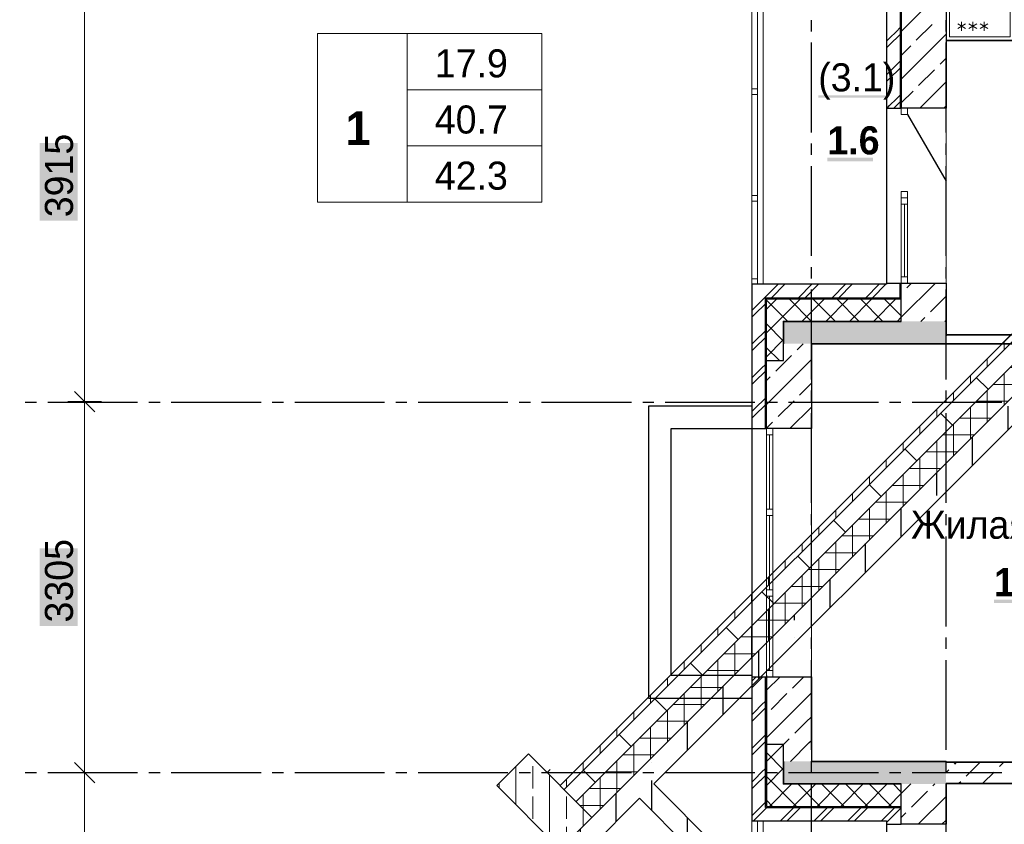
# Model space of a CAD drawing. Header units: millimetres. Extents: x 259029 to 2494469, y -731578 to -57567.
# Tile 155 of 252: x 454113 to 462884, y -585107 to -577940. Entities that reach past the tile are written whole.
import ezdxf
from ezdxf import colors
from ezdxf.entities.mleader import LeaderData, LeaderLine
from ezdxf.math import Vec2, Vec3

# ---------------------------------------------------------------- set-up
doc = ezdxf.new("R2010")
doc.units = ezdxf.units.MM
for name, color, linetype in [('PDF _Геометрия', 7, 'Continuous'), ('PDF _Сплошная заливка', 7, 'Continuous'), ('PDF _Текст', 7, 'Continuous')]:
    doc.layers.add(name, color=color, linetype=linetype)
for name, color, linetype, lineweight in [('Standard', 7, 'Continuous', 25), ('Общий01', 7, 'Continuous', 13), ('РАЗРЕЗЫ', 10, 'Continuous', 60), ('Символы 0.20', 1, 'Continuous', 20), ('Стена', 7, 'Continuous', 50), ('Стена_ бетон несущ.', 253, 'Continuous', 70)]:
    doc.layers.add(name, color=color, linetype=linetype, lineweight=lineweight)
doc.styles.add('PDF Century Gothic', font='GOTHIC.TTF')
doc.styles.add('PDF Century Gothic Bold', font='GOTHICB.TTF')
doc.styles.add('ГОСТ', font='GOST_Common.ttf')

# ---------------------------------------------------------------- blocks, each defined once
blk = doc.blocks.new('ааапп')
at = {"layer": 'Standard', "linetype": 'Continuous', "lineweight": 13}
h = blk.add_hatch(dxfattribs=at)
h.set_pattern_fill('____', scale=225, style=0, pattern_type=2)
h.set_pattern_definition([(0, (605163.32, -619874.9), (225, 225), [225, -225]), (90, (605163.32, -619874.9), (-225, 225), [225, -225])])
h.paths.add_polyline_path([(609330, -563089), (609330, -563239), (616730, -563239), (616730, -563089)], flags=0)
at = {"layer": 'Стена_ бетон несущ.', "linetype": 'Continuous', "lineweight": 13}
h = blk.add_hatch(dxfattribs=at)
h.set_pattern_fill('__________7', color=9, scale=100, style=0, pattern_type=2)
h.set_pattern_definition([(45, (604713.32, -620324.9), (-212.132, 212.132), []), (45, (604607.25, -620218.84), (-212.132, 212.132), [200, -70])])
h.paths.add_polyline_path([(608930, -562639), (608930, -563439), (609330, -563439), (609330, -562639)], flags=0)
h = blk.add_hatch(dxfattribs=at)
h.set_pattern_fill('__________5', scale=100, style=0, pattern_type=2)
h.set_pattern_definition([(45, (604713.32, -620324.9), (-212.132, 212.132), []), (45, (604607.25, -620218.84), (-212.132, 212.132), [])])
h.paths.add_polyline_path([(609330, -563039), (609330, -563089), (616730, -563089), (616730, -563039)], flags=0)
h = blk.add_hatch(dxfattribs=at)
h.set_pattern_fill('__________6', scale=100, style=0, pattern_type=2)
h.set_pattern_definition([(45, (604713.32, -620324.9), (-106.066, 106.066), []), (135, (604713.32, -620324.9), (-106.066, -106.066), [])])
h.paths.add_polyline_path([(609330, -563239), (609330, -563439), (616730, -563439), (616730, -563239)], flags=0)
at = {"layer": 'Стена_ бетон несущ.', "linetype": 'Continuous', "lineweight": 25}
h = blk.add_hatch(dxfattribs=at)
h.set_pattern_fill('ANSI35', scale=100, style=0)
h.set_pattern_definition([(45, (239745.95, -150451.4), (-449.0128, 449.0128), []), (45, (240194.96, -150451.4), (-449.0128, 449.0128), [793.75, -158.75, 0, -158.75])])
h.paths.add_polyline_path([(609930, -568039), (609930, -563619), (617130, -563619), (617130, -563439), (608930, -563439), (608930, -563619), (609750, -563619), (609750, -568039)])
at = {"layer": 'Standard', "color": 7, "linetype": 'Continuous', "lineweight": 25}
for p, q in [((609750, -568039), (609750, -563619)), ((609930, -568219), (609930, -563619))]:
    blk.add_line(p, q, dxfattribs=at)
at = {"layer": 'Общий01', "color": 7, "linetype": 'Continuous', "lineweight": 25}
for p, q in [((609330, -563039), (616730, -563039)), ((609330, -563089), (616730, -563089)), ((609330, -563239), (616730, -563239))]:
    blk.add_line(p, q, dxfattribs=at)
at = {"layer": 'Стена', "color": 7, "linetype": 'Continuous', "lineweight": 13}
blk.add_line((609367, -562874.5), (609330, -562874.5), dxfattribs=at)
at = {"layer": 'Стена', "color": 7, "linetype": 'Continuous', "lineweight": 25}
for p, q in [((617130, -563439), (608930, -563439)), ((609750, -563619), (608930, -563619)), ((617130, -563619), (609930, -563619))]:
    blk.add_line(p, q, dxfattribs=at)
at = {"layer": 'Стена_ бетон несущ.', "color": 9, "linetype": 'Continuous', "lineweight": 25}
for p, q in [((608930, -562639), (608930, -563439)), ((608930, -562639), (609330, -562639)), ((609330, -563439), (609330, -562639))]:
    blk.add_line(p, q, dxfattribs=at)
blk = doc.blocks.new('_None')

msp = doc.modelspace()

# ---------------------------------------------------------------- linework, layer by layer
at = {"layer": 'PDF _Геометрия', "lineweight": 13}
for points in [[(454690.9, -581342.4), (454690.9, -577427.6), (454690.9, -573502.7), (454540.9, -573502.7)], [(460635.7, -580297.5), (460635.7, -574557.5)], [(460685.7, -577487.5), (460685.7, -580297.5)], [(460735.7, -577487.5), (460735.7, -580297.5)], [(462504, -577958.4), (462504, -578038.4)], [(462604, -577958.4), (462604, -578038.4)], [(462704, -577958.4), (462704, -578038.4)], [(462469.3, -577978.4), (462538.6, -578018.4)], [(462469.3, -578018.4), (462538.6, -577978.4)], [(462569.3, -577978.4), (462638.6, -578018.4)], [(462569.3, -578018.4), (462638.6, -577978.4)], [(462669.3, -577978.4), (462738.6, -578018.4)], [(462669.3, -578018.4), (462738.6, -577978.4)], [(457565, -578064.4), (456765, -578064.4), (456765, -579564.4), (457565, -579564.4), (457565, -578064.4)], [(465055.7, -578127.5), (462365.7, -578127.5)], [(460635.7, -578557.5), (460685.7, -578557.5)], [(460635.7, -578607.5), (460685.7, -578607.5)], [(462365.8, -580287.6), (462365.8, -579527.6), (462365.8, -578727.6)], [(460635.7, -579507.5), (460685.7, -579507.5)], [(460635.7, -579557.5), (460685.7, -579557.5)], [(461965.8, -579583.6), (461965.8, -580231.6)], [(461993.8, -579583.6), (461993.8, -580231.6)], [(462021.8, -579583.6), (462021.8, -580231.6)], [(460765.7, -580730.9), (461069.2, -580427.5)], [(460765.7, -580518.8), (460857.1, -580427.5)], [(460954.8, -580627.5), (460765.7, -580438.4)], [(461167, -580627.5), (460967, -580427.5)], [(461081.3, -580627.5), (461281.3, -580427.5)], [(461379.1, -580627.5), (461179.1, -580427.5)], [(461293.5, -580627.5), (461493.5, -580427.5)], [(461591.2, -580627.5), (461391.2, -580427.5)], [(461505.6, -580627.5), (461705.6, -580427.5)], [(461803.4, -580627.5), (461603.4, -580427.5)], [(461717.7, -580627.5), (461917.7, -580427.5)], [(461965.7, -580577.7), (461815.5, -580427.5)], [(461929.9, -580627.5), (461965.7, -580591.6)], [(460915.7, -580800.5), (460765.7, -580650.5)], [(460765.7, -580943.1), (460915.7, -580793.1)], [(460880.6, -580977.5), (460765.7, -580862.7)], [(454840.9, -581342.4), (454690.9, -581342.4), (454540.9, -581342.4)], [(454690.9, -584647.6), (454690.9, -581342.4)], [(460765.8, -583736.6), (460765.8, -581638.6)], [(460793.8, -582300.6), (460793.8, -581638.6)], [(460821.8, -583736.6), (460821.8, -581638.6)], [(461165.8, -583792.6), (461165.8, -581582.6)], [(460793.8, -583018.6), (460793.8, -582356.6)], [(460793.8, -583736.6), (460793.8, -583074.6)], [(460765.7, -584549.3), (460915.7, -584399.3)], [(460915.7, -584406.8), (460906.5, -584397.5)], [(460915.7, -584618.9), (460765.7, -584468.9)], [(460765.7, -584761.5), (460915.7, -584611.5)], [(454840.9, -584647.6), (454690.9, -584647.6), (454540.9, -584647.6)], [(454690.9, -591247.6), (454690.9, -587947.6), (454690.9, -584647.6)], [(461032.2, -584947.5), (460765.7, -584681)], [(460791.8, -584947.5), (460991.8, -584747.5)], [(461004, -584947.5), (461204, -584747.5)], [(461244.3, -584947.5), (461044.3, -584747.5)], [(461216.1, -584947.5), (461416.1, -584747.5)], [(461456.5, -584947.5), (461256.5, -584747.5)], [(461428.2, -584947.5), (461628.2, -584747.5)], [(461668.6, -584947.5), (461468.6, -584747.5)], [(461640.4, -584947.5), (461840.4, -584747.5)], [(461880.7, -584947.5), (461680.7, -584747.5)], [(461965.7, -584820.4), (461892.8, -584747.5)], [(460820.1, -584947.5), (460765.7, -584893.2)], [(461852.5, -584947.5), (461965.7, -584834.2)], [(460685.7, -587887.5), (460685.7, -585077.5)], [(460735.7, -587887.5), (460735.7, -585077.5)]]:
    msp.add_lwpolyline(points, dxfattribs=at)
at = {"layer": 'PDF _Геометрия', "lineweight": 25}
for points in [[(461835.7, -574557.5), (461835.7, -577367.5), (460635.7, -577367.5), (460635.7, -577487.5), (461835.7, -577487.5), (461835.7, -580297.5), (460635.7, -580297.5), (460635.7, -585077.5), (461835.7, -585077.5), (461835.7, -587887.5)], [(461955.7, -576127.5), (461955.7, -578727.5)], [(461965.7, -576127.5), (461965.7, -578727.5)], [(461165.7, -578044.4), (461165.7, -577944.4)], [(462365.7, -578044.4), (462365.7, -577944.4)], [(461862.7, -578104.4), (461922.7, -578044.4)], [(461922.7, -578044.4), (461955.7, -578011.3)], [(461835.7, -578131.3), (461862.7, -578104.4)], [(461862.7, -578164.4), (461955.7, -578071.3)], [(461165.7, -578944.4), (461165.7, -578144.4)], [(461835.7, -578191.3), (461862.7, -578164.4)], [(462365.7, -578944.4), (462365.7, -578144.4)], [(461862.7, -578404.4), (461955.7, -578311.3)], [(461862.7, -578464.4), (461955.7, -578371.3)], [(461835.7, -578431.3), (461862.7, -578404.4)], [(461835.7, -578491.3), (461862.7, -578464.4)], [(461862.7, -578704.4), (461922.7, -578644.4)], [(461922.7, -578644.4), (461955.7, -578611.3)], [(461835.7, -578727.5), (461965.7, -578727.5)], [(461839.6, -578727.5), (461862.7, -578704.4)], [(461899.5, -578727.5), (461955.7, -578671.3)], [(462021.7, -578783.5), (462365.7, -579379.3)], [(461165.7, -579144.4), (461165.7, -579044.4)], [(462365.7, -579144.4), (462365.7, -579044.4)], [(461165.7, -580044.4), (461165.7, -579244.4)], [(462365.7, -580044.4), (462365.7, -579244.4)], [(461165.7, -580244.4), (461165.7, -580144.4)], [(462365.7, -580244.4), (462365.7, -580144.4)], [(460635.7, -580531.3), (460662.7, -580504.4), (460722.7, -580444.4), (460869.6, -580297.5)], [(460755.7, -580417.5), (461955.7, -580417.5), (461955.7, -580287.5)], [(460809.6, -580417.5), (460929.6, -580297.5)], [(461049.5, -580417.5), (461169.6, -580297.5)], [(461109.6, -580417.5), (461229.5, -580297.5)], [(461349.6, -580417.5), (461469.5, -580297.5)], [(461409.6, -580417.5), (461529.6, -580297.5)], [(461649.5, -580417.5), (461769.6, -580297.5)], [(461709.6, -580417.5), (461829.5, -580297.5)], [(461835.7, -580291.3), (461839.6, -580287.5)], [(461835.7, -580287.5), (461965.7, -580287.5)], [(460755.7, -581582.5), (460755.7, -580417.5)], [(461165.7, -581144.4), (461165.7, -580344.4)], [(461949.6, -580417.5), (461955.7, -580411.3)], [(462365.7, -581144.4), (462365.7, -580344.4)], [(460635.7, -583782.5), (459915.7, -583782.5), (459915.7, -581582.5), (460635.7, -581582.5), (460765.7, -581582.5), (460765.7, -580427.5)], [(460662.7, -580564.4), (460755.7, -580471.3)], [(460765.7, -580427.5), (461965.7, -580427.5)], [(460635.7, -580591.3), (460662.7, -580564.4)], [(460662.7, -580804.4), (460755.7, -580711.3)], [(460662.7, -580864.4), (460755.7, -580771.3)], [(460635.7, -580831.3), (460662.7, -580804.4)], [(460635.7, -580891.3), (460662.7, -580864.4)], [(460662.7, -581104.4), (460722.7, -581044.4), (460755.7, -581011.3)], [(460635.7, -581131.3), (460662.7, -581104.4)], [(460662.7, -581164.4), (460755.7, -581071.3)], [(460635.7, -581191.3), (460662.7, -581164.4)], [(461165.7, -581344.4), (461165.7, -581244.4)], [(462365.7, -581344.4), (462365.7, -581244.4)], [(454162.7, -581347.5), (454262.7, -581347.5)], [(454362.7, -581347.5), (455162.7, -581347.5)], [(455262.7, -581347.5), (455362.7, -581347.5)], [(455462.7, -581347.5), (456262.7, -581347.5)], [(456362.7, -581347.5), (456462.7, -581347.5)], [(456562.7, -581347.5), (457362.7, -581347.5)], [(457462.7, -581347.5), (457562.7, -581347.5)], [(457662.7, -581347.5), (458462.7, -581347.5)], [(458562.7, -581347.5), (458662.7, -581347.5)], [(458762.7, -581347.5), (459562.7, -581347.5)], [(459662.7, -581347.5), (459762.7, -581347.5)], [(460635.7, -581382.5), (459715.7, -581382.5), (459715.7, -583982.5), (460635.7, -583982.5)], [(459862.7, -581347.5), (460662.7, -581347.5)], [(460662.7, -581404.4), (460755.7, -581311.3)], [(460662.7, -581464.4), (460755.7, -581371.3)], [(460762.7, -581347.5), (460862.7, -581347.5)], [(460962.7, -581347.5), (461762.7, -581347.5)], [(461862.7, -581347.5), (461962.7, -581347.5)], [(462062.7, -581347.5), (462862.7, -581347.5)], [(460635.7, -581431.3), (460662.7, -581404.4)], [(460635.7, -581491.3), (460662.7, -581464.4)], [(461165.7, -582244.4), (461165.7, -581444.4)], [(462365.7, -582244.4), (462365.7, -581444.4)], [(461165.7, -582444.4), (461165.7, -582344.4)], [(462365.7, -582444.4), (462365.7, -582344.4)], [(461165.7, -583344.4), (461165.7, -582544.4)], [(462365.7, -583344.4), (462365.7, -582544.4)], [(461165.7, -583544.4), (461165.7, -583444.4)], [(462365.7, -583544.4), (462365.7, -583444.4)], [(461165.7, -584444.4), (461165.7, -583644.4)], [(462365.7, -584444.4), (462365.7, -583644.4)], [(460635.7, -583831.3), (460662.7, -583804.4), (460674.6, -583792.5)], [(460635.7, -583891.3), (460662.7, -583864.4), (460734.5, -583792.5)], [(460635.7, -583792.5), (460765.7, -583792.5)], [(460755.7, -584957.5), (460755.7, -583792.5)], [(460765.7, -583782.5), (460765.7, -584947.5)], [(460635.7, -584131.3), (460662.7, -584104.4), (460722.7, -584044.4), (460755.7, -584011.3)], [(460635.7, -584191.3), (460662.7, -584164.4), (460755.7, -584071.3)], [(460635.7, -584431.3), (460662.7, -584404.4), (460755.7, -584311.3)], [(460635.7, -584491.3), (460662.7, -584464.4), (460755.7, -584371.3)], [(461165.7, -584644.4), (461165.7, -584544.4)], [(462365.7, -584644.4), (462365.7, -584544.4)], [(460635.7, -584731.3), (460662.7, -584704.4), (460722.7, -584644.4), (460755.7, -584611.3)], [(454162.7, -584647.5), (454262.7, -584647.5)], [(454362.7, -584647.5), (455162.7, -584647.5)], [(455262.7, -584647.5), (455362.7, -584647.5)], [(455462.7, -584647.5), (456262.7, -584647.5)], [(456362.7, -584647.5), (456462.7, -584647.5)], [(456562.7, -584647.5), (457362.7, -584647.5)], [(457462.7, -584647.5), (457562.7, -584647.5)], [(457662.7, -584647.5), (458462.7, -584647.5)], [(458562.7, -584647.5), (458662.7, -584647.5)], [(458762.7, -584647.5), (459562.7, -584647.5)], [(459662.7, -584647.5), (459762.7, -584647.5)], [(459862.7, -584647.5), (460662.7, -584647.5)], [(460635.7, -584791.3), (460662.7, -584764.4), (460755.7, -584671.3)], [(460762.7, -584647.5), (460862.7, -584647.5)], [(460962.7, -584647.5), (461762.7, -584647.5)], [(461862.7, -584647.5), (461962.7, -584647.5)], [(462062.7, -584647.5), (462862.7, -584647.5)], [(461165.7, -585544.4), (461165.7, -584744.4)], [(462365.7, -585544.4), (462365.7, -584744.4)], [(460635.7, -585031.3), (460662.7, -585004.4), (460755.7, -584911.3)], [(460649.6, -585077.5), (460662.7, -585064.4), (460769.5, -584957.5)], [(460755.7, -584957.5), (461965.7, -584957.5)], [(460765.7, -584947.5), (461965.7, -584947.5)], [(460889.6, -585077.5), (461009.5, -584957.5)], [(460949.5, -585077.5), (461069.6, -584957.5)], [(461189.5, -585077.5), (461262.7, -585004.4), (461309.6, -584957.5)], [(461249.6, -585077.5), (461262.7, -585064.4), (461369.5, -584957.5)], [(461489.6, -585077.5), (461609.5, -584957.5)], [(461549.5, -585077.5), (461669.6, -584957.5)], [(461789.5, -585077.5), (461862.7, -585004.4), (461909.6, -584957.5)], [(461835.7, -585091.3), (461862.7, -585064.4), (461965.7, -584961.3)], [(461835.7, -585107.5), (461965.7, -585107.5)]]:
    msp.add_lwpolyline(points, dxfattribs=at)
at = {"layer": 'PDF _Геометрия', "lineweight": 13}
for points in [[(462365.7, -578122.5), (462365.7, -577522.5), (462965.7, -577522.5), (462965.7, -578122.5)], [(462395.7, -577552.5), (462395.7, -578092.5), (462935.7, -578092.5), (462935.7, -577552.5)], [(457565, -578064.4), (458765, -578064.4), (458765, -578564.4), (457565, -578564.4)], [(457565, -578564.4), (458765, -578564.4), (458765, -579064.4), (457565, -579064.4)], [(462021.7, -578783.5), (462021.7, -578727.5), (461965.7, -578727.5), (461965.7, -578783.5)], [(457565, -579064.4), (458765, -579064.4), (458765, -579564.4), (457565, -579564.4)], [(462021.7, -579527.5), (462021.7, -579471.5), (461965.7, -579471.5), (461965.7, -579527.5)], [(462021.8, -579527.6), (462021.8, -579583.6), (461965.8, -579583.6), (461965.8, -579527.6)], [(462021.8, -580287.6), (462021.8, -580231.6), (461965.8, -580231.6), (461965.8, -580287.6)], [(460685.7, -580247.5), (460635.7, -580247.5)], [(460821.8, -581582.6), (460821.8, -581638.6), (460765.8, -581638.6), (460765.8, -581582.6)], [(460821.8, -582356.6), (460821.8, -582300.6), (460765.8, -582300.6), (460765.8, -582356.6)], [(460821.8, -583074.6), (460821.8, -583018.6), (460765.8, -583018.6), (460765.8, -583074.6)], [(460821.8, -583792.6), (460821.8, -583736.6), (460765.8, -583736.6), (460765.8, -583792.6)], [(460635.7, -587887.5), (460635.7, -585077.5)]]:
    msp.add_lwpolyline(points, close=True, dxfattribs=at)
at = {"layer": 'PDF _Геометрия', "color": 9, "lineweight": 25, "true_color": 0xc8c8a0}
for points in [[(462365.8, -577527.6), (462365.8, -578727.6), (462021.8, -578727.6), (461965.8, -578727.6), (461965.8, -577677.6)], [(461965.7, -578046), (462365.7, -577646)], [(462100, -578123.9), (462241.4, -577982.5)], [(461965.7, -578470.3), (462365.7, -578070.3)], [(461965.7, -578258.2), (462050.5, -578173.4)], [(462312.1, -578336.1), (462365.7, -578282.4)], [(462121.2, -578527), (462262.6, -578385.6)], [(461965.7, -578682.4), (462071.7, -578576.5)], [(462132.8, -578727.5), (462365.7, -578494.6)], [(462344.9, -578727.5), (462365.7, -578706.7)], [(461965.7, -580591.6), (462269.9, -580287.5)], [(461965.8, -580627.6), (461965.8, -580287.6), (462021.8, -580287.6), (462365.8, -580287.6), (462365.8, -580627.6)], [(462015.1, -580330.1), (462057.7, -580287.5)], [(462227.2, -580542.2), (462365.7, -580403.7)], [(462142, -580627.5), (462177.7, -580591.7)], [(462354.1, -580627.5), (462365.7, -580615.9)], [(461165.8, -580827.6), (461165.8, -581582.6), (460821.8, -581582.6), (460765.8, -581582.6), (460765.8, -580977.6), (460915.8, -580977.6), (460915.8, -580827.6)], [(461039.3, -580881.7), (461093.5, -580827.5)], [(460848.4, -581072.6), (460989.8, -580931.2)], [(460765.7, -581367.3), (460805, -581328.1), (461165.7, -580967.3)], [(460765.7, -581155.2), (460783.6, -581137.3), (460798.9, -581122.1)], [(461060.5, -581284.7), (461165.7, -581179.5)], [(460869.6, -581475.6), (461011, -581334.2)], [(460974.9, -581582.5), (461165.7, -581391.6)], [(460765.7, -581579.5), (460820.1, -581525.1)], [(460765.7, -583912.9), (460886.2, -583792.5)], [(460915.8, -584547.6), (460915.8, -584397.6), (460765.8, -584397.6), (460765.8, -583792.6), (460821.8, -583792.6), (461165.8, -583792.6), (461165.8, -584547.6)], [(460996.9, -583893.9), (461082.9, -583807.9), (461098.3, -583792.5)], [(460765.7, -584337.2), (461104.2, -583998.7), (461165.7, -583937.2)], [(460805.9, -584084.9), (460947.4, -583943.4)], [(461018.1, -584297), (461125.6, -584189.4), (461159.5, -584155.6)], [(460915.7, -584399.3), (460968.6, -584346.5)], [(460979.7, -584547.5), (461147, -584380.2), (461165.7, -584361.5)], [(461965.7, -584834.2), (461975.7, -584824.3), (462052.5, -584747.5)], [(462365.8, -584747.6), (462365.8, -585107.6), (462021.8, -585107.6), (461965.8, -585107.6), (461965.8, -584747.6)], [(462248.4, -584763.7), (462264.6, -584747.5)], [(462057.5, -584954.6), (462198.9, -584813.2)], [(462116.8, -585107.5), (462365.7, -584858.5)], [(461965.7, -585046.4), (461999.9, -585012.2), (462008, -585004.1)], [(462328.9, -585107.5), (462365.7, -585070.6)]]:
    msp.add_lwpolyline(points, dxfattribs=at)
at = {"layer": 'PDF _Геометрия', "lineweight": 35}
for points in [[(461965.8, -580627.6), (460915.8, -580627.6), (460915.8, -580827.6)], [(465495.7, -580747.6), (462365.8, -580747.6), (462365.8, -580627.6)], [(462365.7, -580757.3), (462375.5, -580747.5)], [(462861.2, -580827.5), (462941.2, -580747.5)], [(461165.8, -580827.6), (462365.8, -580827.6), (465975.7, -580827.6)], [(454780.9, -581432.4), (454600.9, -581252.4)], [(454780.9, -584737.6), (454600.9, -584557.6)], [(460915.8, -584547.6), (460915.8, -584747.6), (461965.8, -584747.6)], [(462365.8, -584552.6), (462365.8, -584547.6), (461165.8, -584547.6)], [(462365.8, -584747.6), (462365.8, -584742.6)]]:
    msp.add_lwpolyline(points, dxfattribs=at)
at = {"layer": 'PDF _Геометрия', "color": 191, "lineweight": 35, "true_color": 0xc8aaf2}
for points in [[(462365.7, -584646.4), (462389.9, -584622.3)], [(465975.7, -584552.6), (462365.8, -584552.6)], [(462439.4, -584572.8), (462459.6, -584552.5)], [(462545.4, -584678.8), (462671.8, -584552.5)], [(462842.4, -584594), (462883.9, -584552.5)], [(462693.9, -584742.5), (462792.9, -584643.5)], [(462365.8, -584742.6), (466165.7, -584742.6)], [(462481.8, -584742.5), (462495.9, -584728.3)]]:
    msp.add_lwpolyline(points, dxfattribs=at)
at = {"layer": 'PDF _Сплошная заливка', "lineweight": 25, "transparency": 33554559}
for points in [[(461226.7, -578636), (461842.5, -578636), (461226.7, -578615.3), (461842.5, -578615.3)], [(461308.4, -579201.3), (461714.5, -579201.3), (461308.4, -579169.9), (461714.5, -579169.9)], [(462792.4, -583136.5), (463360.9, -583136.5), (462792.4, -583105.1), (463360.9, -583105.1)]]:
    msp.add_solid(points, dxfattribs=at)
at = {"layer": 'PDF _Сплошная заливка', "color": 7, "lineweight": 13, "true_color": 0xffffff, "transparency": 33554559}
for points in [[(454628.4, -579731.4), (454628.4, -579038.6), (454290.8, -579731.4), (454290.8, -579038.6)], [(454628.4, -583341.4), (454628.4, -582648.6), (454290.8, -583341.4), (454290.8, -582648.6)]]:
    msp.add_solid(points, dxfattribs=at)
at = {"layer": 'PDF _Сплошная заливка', "color": 7, "lineweight": 25, "true_color": 0xf1f1f1, "transparency": 33554559}
for points in [[(460915.7, -580827.5), (462365.7, -580827.5), (460915.7, -580627.5), (462365.7, -580627.5)], [(460915.7, -584747.5), (462365.7, -584747.5), (460915.7, -584547.5), (462365.7, -584547.5)]]:
    msp.add_solid(points, dxfattribs=at)

# ---------------------------------------------------------------- texts
at = {"layer": 'PDF _Текст', "attachment_point": 7}
for s, insert, char_height, style in [('17.9', (457810.7, -578457.9), 250, 'PDF Century Gothic'), ('(3.1)', (461226.7, -578654), 250, 'PDF Century Gothic'), ('1', (457016.3, -579056.7), 300, 'PDF Century Gothic Bold'), ('40.7', (457810.7, -578957.9), 250, 'PDF Century Gothic'), ('1.6', (461308.4, -579143.9), 250, 'PDF Century Gothic Bold'), ('42.3', (457810.7, -579457.9), 250, 'PDF Century Gothic'), ('Жилая комната', (462052.8, -582567.6), 249.998, 'PDF Century Gothic'), ('17.9', (462792.4, -583079.2), 250, 'PDF Century Gothic Bold')]:
    msp.add_mtext(s, dxfattribs=dict(at, insert=insert, char_height=char_height, style=style))
at = {"layer": 'PDF _Текст', "char_height": 250, "attachment_point": 7, "rotation": 90, "style": 'PDF Century Gothic'}
for s, insert in [('3915', (454590.9, -579700.1)), ('3305', (454590.9, -583310.1))]:
    msp.add_mtext(s, dxfattribs=dict(at, insert=insert))

# ---------------------------------------------------------------- next in the draw order: block references
at = {"layer": 'РАЗРЕЗЫ', "color": 2, "lineweight": -2, "rotation": 45.00000000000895}
msp.add_blockref('ааапп', (-370061.8, -617495.3), dxfattribs=at)

# ---------------------------------------------------------------- next in the draw order: leaders
at = {"layer": 'Символы 0.20'}
ml = msp.add_multileader_mtext('Standard', dxfattribs=at)
ml.set_content('8(л.6)', color=256, style='ГОСТ')
ml.set_leader_properties(color=256, linetype='ByLayer', lineweight=-1)
ml.set_arrow_properties(name='NONE')
ml.build(insert=Vec2(0, 0))
ml.multileader.update_dxf_attribs({"text_left_attachment_type": 6, "text_right_attachment_type": 6, "dogleg_length": 0.25, "arrow_head_size": 200, "scale": 100})
ctx = ml.context
ctx.base_point, ctx.scale, ctx.char_height, ctx.arrow_head_size, ctx.landing_gap_size, ctx.plane_origin = Vec3(353106.8, -585225.2), 100, 250, 200, 25, Vec3(353591.1, -585527.1)
ctx.left_attachment, ctx.right_attachment = 6, 6
notes = []
notes.append((ctx, [(0, (1, 1, 0), (353081.8, -585225.2), (1, 0), 25, [(0, [(352408, -584637.3)], 0, [])])]))
ctx.mtext.insert, ctx.mtext.width, ctx.mtext.defined_height, ctx.mtext.flow_direction = Vec3(353131.8, -584925.2), 1094.387, 742.8, 5
ml = msp.add_multileader_mtext('Standard', dxfattribs=at)
ml.set_content('по7(л.6)', color=256, style='ГОСТ')
ml.set_leader_properties(color=256, linetype='ByLayer', lineweight=-1)
ml.set_arrow_properties(name='NONE')
ml.build(insert=Vec2(0, 0))
ml.multileader.update_dxf_attribs({"text_left_attachment_type": 6, "text_right_attachment_type": 6, "dogleg_length": 0.25, "arrow_head_size": 200, "scale": 100})
ctx = ml.context
ctx.base_point, ctx.scale, ctx.char_height, ctx.arrow_head_size, ctx.landing_gap_size, ctx.plane_origin = Vec3(369891.5, -585849.3), 100, 250, 200, 25, Vec3(372622.2, -585527.1)
ctx.left_attachment, ctx.right_attachment = 6, 6
notes.append((ctx, [(1, (1, 1, 0), (371066.5, -585849.3), (-1, 0), 25, [(0, [(371256.1, -584786.3)], 0, [])])]))
ctx.mtext.insert, ctx.mtext.width, ctx.mtext.defined_height, ctx.mtext.flow_direction = Vec3(369916.5, -585549.3), 1094.387, 742.8, 5
for ctx, leaders in notes:
    for number, flags, end, landing, length, lines in leaders:
        leader = LeaderData()
        leader.index, (leader.has_last_leader_line, leader.has_dogleg_vector, leader.attachment_direction) = number, flags
        leader.last_leader_point, leader.dogleg_vector, leader.dogleg_length = Vec3(end), Vec3(landing), length
        for number, points, colour, breaks in lines:
            line = LeaderLine()
            line.index, line.vertices, line.color, line.breaks = number, Vec3.list(points), colors.encode_raw_color(colour), breaks
            leader.lines.append(line)
        ctx.leaders.append(leader)

doc.saveas('drawing.dxf')
